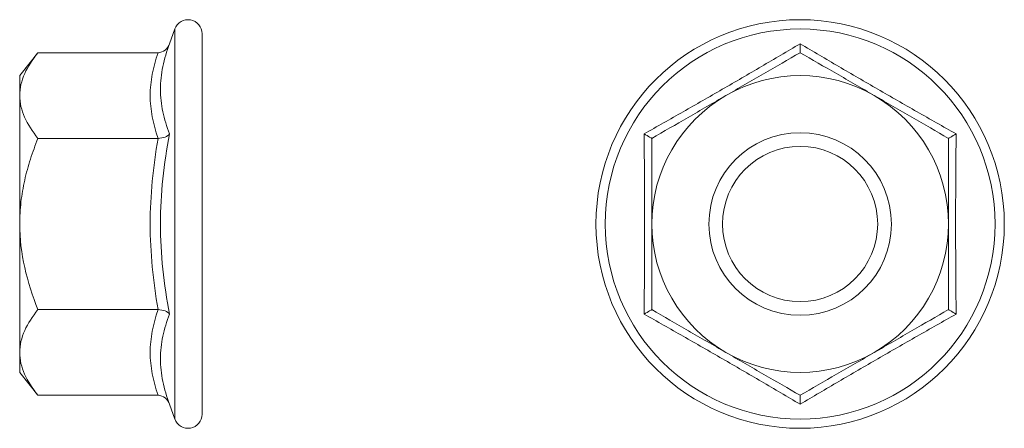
# Model space of a CAD drawing. Header units: millimetres. Extents: x 64.9 to 151.2, y -67 to -31.2.
import ezdxf

# ---------------------------------------------------------------- set-up
doc = ezdxf.new("R2010")
doc.units = ezdxf.units.MM

msp = doc.modelspace()

# ---------------------------------------------------------------- linework, layer by layer
at = {"color": 7, "linetype": 'Continuous', "lineweight": 15}
for p, q in [((78.521, -32.055), (78.049, -33.349)), ((80.921, -49.141), (80.921, -32.478)), ((66.521, -34.13), (64.921, -36.141)), ((77.049, -34.13), (66.521, -34.13)), ((64.921, -36.141), (64.921, -37.882)), ((64.921, -49.141), (64.921, -37.882)), ((77.049, -41.635), (66.521, -41.635)), ((64.921, -49.141), (64.921, -60.399)), ((80.921, -65.803), (80.921, -49.141)), ((77.049, -56.646), (66.521, -56.646)), ((64.921, -60.399), (64.921, -62.141)), ((64.921, -62.141), (66.521, -64.152)), ((77.049, -64.152), (66.521, -64.152)), ((78.049, -64.932), (78.521, -66.227))]:
    msp.add_line(p, q, dxfattribs=at)
at = {"color": 8, "linetype": 'Continuous', "lineweight": 15}
for p, q in [((78.521, -49.141), (78.521, -32.055)), ((78.521, -66.227), (78.521, -49.141))]:
    msp.add_line(p, q, dxfattribs=at)
at = {"color": 7, "linetype": 'Continuous', "lineweight": 15}
for radius in [17.9, 17.086, 8, 6.8]:
    msp.add_circle((133.34, -49.141), radius, dxfattribs=at)
for centre, radius, start, end in [((79.683, -32.478), 1.237, 0, 160), ((133.34, -49.141), 13, 60, 120), ((133.34, -49.141), 13, 120, 180), ((133.34, -49.141), 13, 0, 60), ((133.34, -49.141), 13, 180, 240), ((133.34, -49.141), 13, 300, 0), ((133.34, -49.141), 13, 240, 300), ((79.683, -65.803), 1.237, 200, 0)]:
    msp.add_arc(centre, radius, start, end, dxfattribs=at)
for points, knots in [([(77.049, -34.13), (77.276, -34.13), (77.493, -34.039), (77.842, -33.753), (77.973, -33.559), (78.049, -33.349)], [0, 0, 0, 0, 0.5, 0.5, 1, 1, 1, 1]), ([(78.049, -33.349), (77.808, -34.012), (77.61, -34.678), (77.337, -36.007), (77.264, -36.671), (77.263, -37.994), (77.337, -38.654), (77.61, -39.957), (77.808, -40.603), (78.049, -41.245)], [0, 0, 0, 0, 0.25, 0.25, 0.5, 0.5, 0.75, 0.75, 1, 1, 1, 1]), ([(119.664, -41.245), (120.8, -40.603), (121.943, -39.956), (124.229, -38.655), (125.374, -37.999), (127.665, -36.676), (128.814, -36.008), (131.087, -34.676), (132.216, -34.012), (133.34, -33.349)], [0, 0, 0, 0, 0.25, 0.25, 0.5, 0.5, 0.75, 0.75, 1, 1, 1, 1]), ([(133.34, -34.13), (133.34, -34.13), (133.34, -34.039), (133.34, -33.753), (133.34, -33.559), (133.34, -33.349)], [0, 0, 0, 0, 0.5, 0.5, 1, 1, 1, 1]), ([(133.34, -33.349), (134.464, -34.012), (135.596, -34.678), (137.866, -36.007), (139.006, -36.671), (141.297, -37.994), (142.45, -38.654), (144.74, -39.957), (145.88, -40.603), (147.016, -41.245)], [0, 0, 0, 0, 0.25, 0.25, 0.5, 0.5, 0.75, 0.75, 1, 1, 1, 1]), ([(66.521, -34.13), (66.042, -34.731), (65.642, -35.341), (65.22, -36.278), (65.11, -36.594), (64.96, -37.234), (64.921, -37.56), (64.921, -37.882)], [0, 0, 0, 0, 0.5, 0.5, 0.75, 0.75, 1, 1, 1, 1]), ([(126.84, -37.882), (127.958, -37.237), (129.057, -36.602), (131.224, -35.351), (132.296, -34.732), (133.34, -34.13)], [0, 0, 0, 0, 0.5, 0.5, 1, 1, 1, 1]), ([(133.34, -34.13), (134.381, -34.731), (135.438, -35.341), (137.061, -36.278), (137.608, -36.594), (138.717, -37.234), (139.282, -37.56), (139.84, -37.882)], [0, 0, 0, 0, 0.5, 0.5, 0.75, 0.75, 1, 1, 1, 1]), ([(64.921, -37.882), (64.921, -38.528), (65.076, -39.162), (65.636, -40.413), (66.041, -41.032), (66.521, -41.635)], [0, 0, 0, 0, 0.5, 0.5, 1, 1, 1, 1]), ([(120.34, -41.635), (121.381, -41.034), (122.438, -40.424), (124.061, -39.487), (124.608, -39.171), (125.717, -38.531), (126.282, -38.204), (126.84, -37.882)], [0, 0, 0, 0, 0.5, 0.5, 0.75, 0.75, 1, 1, 1, 1]), ([(139.84, -37.882), (140.958, -38.528), (142.057, -39.162), (144.224, -40.413), (145.296, -41.032), (146.34, -41.635)], [0, 0, 0, 0, 0.5, 0.5, 1, 1, 1, 1]), ([(77.049, -41.635), (77.276, -41.635), (77.493, -41.59), (77.842, -41.447), (77.973, -41.35), (78.049, -41.245)], [0, 0, 0, 0, 0.5, 0.5, 1, 1, 1, 1]), ([(78.049, -41.245), (77.808, -42.549), (77.61, -43.863), (77.337, -46.493), (77.264, -47.812), (77.263, -50.458), (77.337, -51.787), (77.61, -54.422), (77.808, -55.732), (78.049, -57.036)], [0, 0, 0, 0, 0.25, 0.25, 0.5, 0.5, 0.75, 0.75, 1, 1, 1, 1]), ([(120.34, -41.635), (120.34, -41.635), (120.262, -41.59), (120.014, -41.447), (119.846, -41.35), (119.664, -41.245)], [0, 0, 0, 0, 0.5, 0.5, 1, 1, 1, 1]), ([(119.664, -57.036), (119.676, -55.732), (119.687, -54.419), (119.703, -51.788), (119.708, -50.469), (119.708, -47.823), (119.703, -46.494), (119.687, -43.86), (119.676, -42.55), (119.664, -41.245)], [0, 0, 0, 0, 0.25, 0.25, 0.5, 0.5, 0.75, 0.75, 1, 1, 1, 1]), ([(146.34, -41.635), (146.34, -41.635), (146.418, -41.59), (146.666, -41.447), (146.834, -41.35), (147.016, -41.245)], [0, 0, 0, 0, 0.5, 0.5, 1, 1, 1, 1]), ([(147.016, -41.245), (147.004, -42.549), (146.993, -43.863), (146.977, -46.493), (146.972, -47.812), (146.972, -50.458), (146.977, -51.787), (146.993, -54.422), (147.004, -55.732), (147.016, -57.036)], [0, 0, 0, 0, 0.25, 0.25, 0.5, 0.5, 0.75, 0.75, 1, 1, 1, 1]), ([(64.921, -49.141), (64.921, -48.498), (64.959, -47.846), (65.109, -46.567), (65.22, -45.935), (65.501, -44.685), (65.671, -44.067), (66.062, -42.843), (66.282, -42.234), (66.521, -41.635)], [0, 0, 0, 0, 0.25, 0.25, 0.5, 0.5, 0.75, 0.75, 1, 1, 1, 1]), ([(120.34, -49.141), (120.34, -48.498), (120.34, -47.846), (120.34, -46.567), (120.34, -45.935), (120.34, -44.685), (120.34, -44.067), (120.34, -42.843), (120.34, -42.234), (120.34, -41.635)], [0, 0, 0, 0, 0.25, 0.25, 0.5, 0.5, 0.75, 0.75, 1, 1, 1, 1]), ([(146.34, -49.141), (146.34, -48.498), (146.34, -47.846), (146.34, -46.567), (146.34, -45.935), (146.34, -44.685), (146.34, -44.067), (146.34, -42.843), (146.34, -42.234), (146.34, -41.635)], [0, 0, 0, 0, 0.25, 0.25, 0.5, 0.5, 0.75, 0.75, 1, 1, 1, 1]), ([(66.521, -56.646), (66.045, -55.451), (65.638, -54.209), (65.076, -51.702), (64.921, -50.432), (64.921, -49.141)], [0, 0, 0, 0, 0.5, 0.5, 1, 1, 1, 1]), ([(120.34, -56.646), (120.34, -55.451), (120.34, -54.209), (120.34, -51.702), (120.34, -50.432), (120.34, -49.141)], [0, 0, 0, 0, 0.5, 0.5, 1, 1, 1, 1]), ([(146.34, -56.646), (146.34, -55.451), (146.34, -54.209), (146.34, -51.702), (146.34, -50.432), (146.34, -49.141)], [0, 0, 0, 0, 0.5, 0.5, 1, 1, 1, 1]), ([(66.521, -56.646), (66.042, -57.247), (65.642, -57.858), (65.22, -58.794), (65.11, -59.11), (64.96, -59.75), (64.921, -60.077), (64.921, -60.399)], [0, 0, 0, 0, 0.5, 0.5, 0.75, 0.75, 1, 1, 1, 1]), ([(77.049, -56.646), (77.276, -56.646), (77.493, -56.691), (77.842, -56.835), (77.973, -56.931), (78.049, -57.036)], [0, 0, 0, 0, 0.5, 0.5, 1, 1, 1, 1]), ([(120.34, -56.646), (120.34, -56.646), (120.262, -56.691), (120.014, -56.835), (119.846, -56.931), (119.664, -57.036)], [0, 0, 0, 0, 0.5, 0.5, 1, 1, 1, 1]), ([(126.84, -60.399), (125.722, -59.753), (124.623, -59.119), (122.456, -57.868), (121.384, -57.249), (120.34, -56.646)], [0, 0, 0, 0, 0.5, 0.5, 1, 1, 1, 1]), ([(146.34, -56.646), (145.299, -57.247), (144.242, -57.858), (142.619, -58.794), (142.072, -59.11), (140.963, -59.75), (140.398, -60.077), (139.84, -60.399)], [0, 0, 0, 0, 0.5, 0.5, 0.75, 0.75, 1, 1, 1, 1]), ([(146.34, -56.646), (146.34, -56.646), (146.418, -56.691), (146.666, -56.835), (146.834, -56.931), (147.016, -57.036)], [0, 0, 0, 0, 0.5, 0.5, 1, 1, 1, 1]), ([(78.049, -57.036), (77.808, -57.678), (77.61, -58.325), (77.337, -59.627), (77.264, -60.282), (77.263, -61.605), (77.337, -62.273), (77.61, -63.605), (77.808, -64.269), (78.049, -64.932)], [0, 0, 0, 0, 0.25, 0.25, 0.5, 0.5, 0.75, 0.75, 1, 1, 1, 1]), ([(133.34, -64.932), (132.216, -64.27), (131.085, -63.603), (128.814, -62.274), (127.675, -61.61), (125.383, -60.287), (124.23, -59.627), (121.94, -58.324), (120.8, -57.679), (119.664, -57.036)], [0, 0, 0, 0, 0.25, 0.25, 0.5, 0.5, 0.75, 0.75, 1, 1, 1, 1]), ([(147.016, -57.036), (145.88, -57.678), (144.737, -58.325), (142.451, -59.627), (141.306, -60.282), (139.015, -61.605), (137.866, -62.273), (135.593, -63.605), (134.464, -64.269), (133.34, -64.932)], [0, 0, 0, 0, 0.25, 0.25, 0.5, 0.5, 0.75, 0.75, 1, 1, 1, 1]), ([(64.921, -60.399), (64.921, -61.045), (65.076, -61.679), (65.636, -62.93), (66.041, -63.549), (66.521, -64.152)], [0, 0, 0, 0, 0.5, 0.5, 1, 1, 1, 1]), ([(133.34, -64.152), (132.299, -63.551), (131.242, -62.94), (129.619, -62.004), (129.072, -61.688), (127.963, -61.047), (127.398, -60.721), (126.84, -60.399)], [0, 0, 0, 0, 0.5, 0.5, 0.75, 0.75, 1, 1, 1, 1]), ([(139.84, -60.399), (138.722, -61.045), (137.623, -61.679), (135.456, -62.93), (134.384, -63.549), (133.34, -64.152)], [0, 0, 0, 0, 0.5, 0.5, 1, 1, 1, 1]), ([(77.049, -64.152), (77.276, -64.152), (77.493, -64.242), (77.842, -64.528), (77.973, -64.722), (78.049, -64.932)], [0, 0, 0, 0, 0.5, 0.5, 1, 1, 1, 1]), ([(133.34, -64.152), (133.34, -64.152), (133.34, -64.242), (133.34, -64.528), (133.34, -64.722), (133.34, -64.932)], [0, 0, 0, 0, 0.5, 0.5, 1, 1, 1, 1])]:
    msp.add_open_spline(points, degree=3, knots=knots, dxfattribs=at)
for points in [[(77.049, -41.635), (76.618, -40.384), (76.105, -37.882), (76.618, -35.38), (77.049, -34.13)], [(77.049, -56.646), (76.618, -54.144), (76.105, -49.141), (76.618, -44.137), (77.049, -41.635)], [(77.049, -64.152), (76.618, -62.901), (76.105, -60.399), (76.618, -57.897), (77.049, -56.646)]]:
    msp.add_open_spline(points, degree=3, dxfattribs=at)

doc.saveas('drawing.dxf')
